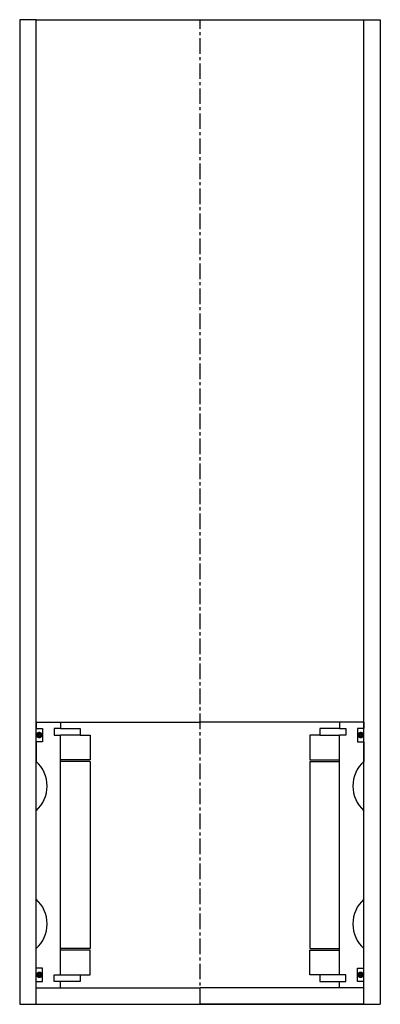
# Model space of a CAD drawing. Extents: x -55 to 55, y -10 to 290.
import ezdxf

# ---------------------------------------------------------------- set-up
doc = ezdxf.new("R2010")
doc.units = 0
doc.header["$LTSCALE"] = 0.15
doc.linetypes.add('CENTER', pattern=[50.8, 31.75, -6.35, 6.35, -6.35])
doc.layers.get('0').update_dxf_attribs({"linetype": 'CONTINUOUS'})
doc.layers.add('CENTER', color=9, linetype='CENTER')

msp = doc.modelspace()

# ---------------------------------------------------------------- linework, layer by layer
for p, q in [((-50, 290), (-55, 290)), ((-55, 290), (-55, -10)), ((-50, -10), (-50, 290)), ((-50, 290), (50, 290)), ((50, -10), (50, 290)), ((50, 290), (55, 290)), ((55, 290), (55, -10)), ((-50, 76), (-42.5, 76)), ((-50, 76), (-50, 74)), ((-42.5, 76), (0, 76)), ((-42.5, 76), (-42.5, 74)), ((42.5, 76), (0, 76)), ((42.5, 76), (42.5, 74)), ((50, 76), (42.5, 76)), ((50, 76), (50, 74)), ((-50, 74), (-48, 74)), ((-48, 74), (-48, 70)), ((-42.5, 74), (-44.5, 74)), ((-44.5, 74), (-44.5, 72)), ((-44.5, 72), (-42.5, 72)), ((-42.5, 74), (-36.5, 74)), ((-42.5, -1), (-42.5, 72)), ((-36.5, 72), (-42.5, 72)), ((-36.5, 74), (-36.5, 72)), ((-36.5, 72), (-33.5, 72)), ((-33.5, 72), (-33.5, 64.5)), ((36.5, 72), (33.5, 72)), ((33.5, 72), (33.5, 64.5)), ((42.5, 74), (36.5, 74)), ((36.5, 74), (36.5, 72)), ((36.5, 72), (42.5, 72)), ((42.5, 74), (44.5, 74)), ((44.5, 72), (42.5, 72)), ((42.5, -1), (42.5, 72)), ((44.5, 74), (44.5, 72)), ((50, 74), (48, 74)), ((48, 74), (48, 70)), ((-48, 70), (-50, 70)), ((-50, 70), (-50, 64)), ((48, 70), (50, 70)), ((50, 70), (50, 64)), ((-33.5, 64.5), (-42.5, 64.5)), ((-33.5, 64), (-42.5, 64)), ((-33.5, 64), (-33.5, 7)), ((33.5, 64.5), (42.5, 64.5)), ((33.5, 64), (33.5, 7)), ((33.5, 64), (42.5, 64)), ((-50, 22), (-50, 49)), ((50, 22), (50, 49)), ((-50, 1), (-50, 7)), ((-33.5, 7), (-42.5, 7)), ((-33.5, 6.5), (-42.5, 6.5)), ((-33.5, -1), (-33.5, 6.5)), ((33.5, 7), (42.5, 7)), ((33.5, -1), (33.5, 6.5)), ((33.5, 6.5), (42.5, 6.5)), ((50, 1), (50, 7)), ((-48, 1), (-50, 1)), ((-48, -3), (-48, 1)), ((48, -3), (48, 1)), ((48, 1), (50, 1)), ((-50, -3), (-48, -3)), ((-44.5, -3), (-44.5, -1)), ((-44.5, -1), (-42.5, -1)), ((-42.5, -3), (-44.5, -3)), ((-42.5, -1), (-36.5, -1)), ((-42.5, -5), (-42.5, -3)), ((-36.5, -3), (-42.5, -3)), ((-36.5, -1), (-36.5, -3)), ((-36.5, -1), (-33.5, -1)), ((36.5, -1), (33.5, -1)), ((42.5, -1), (36.5, -1)), ((36.5, -1), (36.5, -3)), ((36.5, -3), (42.5, -3)), ((44.5, -1), (42.5, -1)), ((42.5, -5), (42.5, -3)), ((42.5, -3), (44.5, -3)), ((44.5, -3), (44.5, -1)), ((50, -3), (48, -3)), ((-50, -5), (-42.5, -5)), ((-42.5, -5), (0, -5)), ((42.5, -5), (0, -5)), ((50, -5), (42.5, -5)), ((-50, -10), (-50, -8)), ((-50, -10), (-50, -8)), ((50, -10), (50, -8)), ((50, -10), (50, -8)), ((-55, -10), (55, -10)), ((-50, -10), (-37.5, -10)), ((42.5, -10), (0, -10)), ((50, -10), (37.5, -10))]:
    msp.add_line(p, q)
at = {"const_width": 0.95}
for points in [[(-48.51, 72.04, -1), (-49.56, 72.04, -1)], [(48.51, 72.04, 1), (49.56, 72.04, 1)], [(-48.45, -1.02, -1), (-49.5, -1.02, -1)], [(48.45, -1.02, 1), (49.5, -1.02, 1)]]:
    msp.add_lwpolyline(points, format="xyb", close=True, dxfattribs=at)
for centre, start, end in [((-56.61, 56.5), 311.4096, 48.5904), ((56.61, 56.5), 131.4096, 228.5904), ((-56.61, 14.5), 311.4096, 48.5904), ((56.61, 14.5), 131.4096, 228.5904)]:
    msp.add_arc(centre, 10, start, end)
at = {"layer": 'CENTER'}
for q in [(0, 290), (0, 71), (0, 71), (0, 58)]:
    msp.add_line((0, -10), q, dxfattribs=at)

doc.saveas('drawing.dxf')
